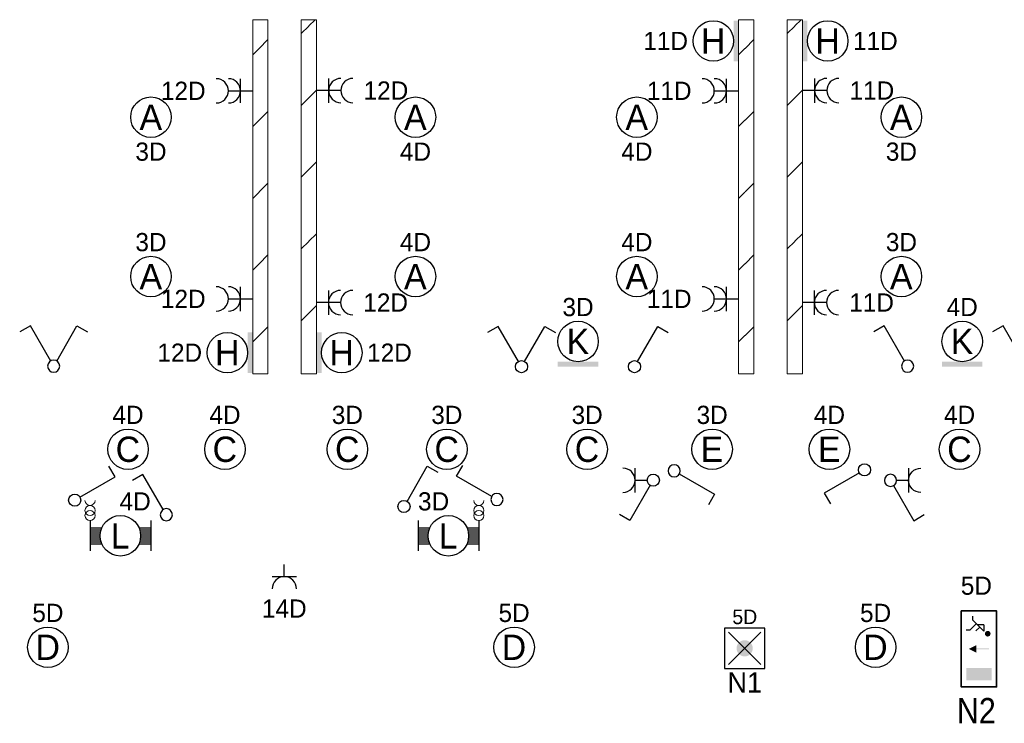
# Model space of a CAD drawing. Header units: millimetres. Extents: x 2866 to 82825, y 5804 to 55791.
# Tile 26 of 28: x 42196 to 51922, y 46493 to 53445. Entities that reach past the tile are written whole.
import ezdxf
from ezdxf.enums import TextEntityAlignment as Align

# ---------------------------------------------------------------- set-up
doc = ezdxf.new("R2010")
doc.units = ezdxf.units.MM
for name, color, linetype, lineweight in [('Level 14', 1, 'Continuous', 0), ('Level 16', 1, 'Continuous', 0), ('Level 18', 1, 'Continuous', 0), ('Level 19', 1, 'Continuous', 0), ('Level 20', 1, 'Continuous', 0)]:
    doc.layers.add(name, color=color, linetype=linetype, lineweight=lineweight)
doc.styles.add('Style-WORKING', font='WORKING.shx')

# ---------------------------------------------------------------- blocks, each defined once
blk = doc.blocks.new('EA7')
at = {"layer": 'Level 18', "color": 3, "linetype": 'Continuous', "lineweight": 25}
blk.add_circle((-2.5, 0), 2, dxfattribs=at)
blk.add_solid([(0, -2), (0, 2), (-0.5, -2), (-0.5, 2)], dxfattribs=at)
at = {"layer": 'Level 18', "color": 1, "linetype": 'Continuous', "lineweight": 18, "style": 'Style-WORKING'}
blk.add_attdef('EA7_1076', text='', height=1.8, dxfattribs=at).set_placement((-2.2, 2.5), align=Align.CENTER)
at = {"layer": 'Level 18', "color": 2, "linetype": 'Continuous', "lineweight": 18, "style": 'Style-WORKING'}
blk.add_attdef('EA7_1075', text='', height=2.5, dxfattribs=at).set_placement((-2.517, 0), align=Align.MIDDLE_CENTER)
at = {"layer": 'Level 18', "color": 1, "linetype": 'Continuous', "lineweight": 18, "style": 'Style-WORKING'}
blk.add_attdef('EA7_1077', text='', height=1.8, dxfattribs=at).set_placement((-5, 0), align=Align.MIDDLE_RIGHT)
blk.add_attdef('EA7_1078', text='', height=1.8, dxfattribs=at).set_placement((-2.2, -2.5), align=Align.TOP_CENTER)
blk = doc.blocks.new('EA8')
at = {"layer": 'Level 18', "color": 3, "linetype": 'Continuous', "lineweight": 25}
blk.add_circle((2.5, 0), 2, dxfattribs=at)
blk.add_solid([(0.5, -2), (0.5, 2), (0, -2), (0, 2)], dxfattribs=at)
at = {"layer": 'Level 18', "color": 1, "linetype": 'Continuous', "lineweight": 18, "style": 'Style-WORKING'}
blk.add_attdef('EA8_880', text='', height=1.8, dxfattribs=at).set_placement((2.8, 2.5), align=Align.CENTER)
at = {"layer": 'Level 18', "color": 2, "linetype": 'Continuous', "lineweight": 18, "style": 'Style-WORKING'}
blk.add_attdef('EA8_879', text='', height=2.5, dxfattribs=at).set_placement((2.483, 0), align=Align.MIDDLE_CENTER)
at = {"layer": 'Level 18', "color": 1, "linetype": 'Continuous', "lineweight": 18, "style": 'Style-WORKING'}
blk.add_attdef('EA8_882', text='', height=1.8, dxfattribs=at).set_placement((5, 0), align=Align.MIDDLE_LEFT)
blk.add_attdef('EA8_881', text='', height=1.8, dxfattribs=at).set_placement((2.8, -2.5), align=Align.TOP_CENTER)
blk = doc.blocks.new('EA6')
at = {"layer": 'Level 18', "color": 3, "linetype": 'Continuous', "lineweight": 25}
blk.add_circle((0, 2.5), 2, dxfattribs=at)
blk.add_solid([(-2, 0), (2, 0), (-2, 0.5), (2, 0.5)], dxfattribs=at)
at = {"layer": 'Level 18', "color": 1, "linetype": 'Continuous', "lineweight": 18, "style": 'Style-WORKING'}
blk.add_attdef('EA6_887', text='', height=1.8, dxfattribs=at).set_placement((0, 5), align=Align.CENTER)
blk.add_attdef('EA6_888', text='', height=1.8, dxfattribs=at).set_placement((-1.9, 2.5), align=Align.MIDDLE_RIGHT)
at = {"layer": 'Level 18', "color": 2, "linetype": 'Continuous', "lineweight": 18, "style": 'Style-WORKING'}
blk.add_attdef('EA6_886', text='', height=2.5, dxfattribs=at).set_placement((-0.017, 2.5), align=Align.MIDDLE_CENTER)
at = {"layer": 'Level 18', "color": 1, "linetype": 'Continuous', "lineweight": 18, "style": 'Style-WORKING'}
blk.add_attdef('EA6_889', text='', height=1.8, dxfattribs=at).set_placement((2.5, 2.5), align=Align.MIDDLE_LEFT)
blk = doc.blocks.new('EG6')
at = {"layer": 'Level 20', "linetype": 'Continuous', "lineweight": 25}
h = blk.add_hatch(color=2, dxfattribs=at)
edge = h.paths.add_edge_path()
edge.add_arc((-1.50245, 2.62016), 0.28125, 0, 360)
at = {"layer": 'Level 20', "color": 2, "linetype": 'Continuous', "lineweight": 25}
for p, q in [((-2.88, 1.12), (-1.75, 2.25)), ((-2.38, 2.25), (-1.75, 2.25)), ((-2.38, 2.25), (-2.38, 1.62)), ((-3.25, 1.12), (-2.88, 1.12)), ((-1.88, 0.9), (-2.5, 1.5)), ((-1.8, 1.45), (-2.15, 1.85)), ((-1.88, 0.5), (-1.88, 0.9))]:
    blk.add_line(p, q, dxfattribs=at)
at = {"layer": 'Level 20', "color": 4, "linetype": 'Continuous', "lineweight": 35, "flags": 128}
blk.add_lwpolyline([(-3.75, 0), (3.75, 0), (3.75, 2), (3.75, 3.5), (-3.75, 3.5), (-3.75, 0)], close=True, dxfattribs=at)
at = {"layer": 'Level 20', "color": 3, "linetype": 'Continuous', "lineweight": 25}
for points in [[(1.88, 3), (3.12, 3), (1.88, 0.5), (3.12, 0.5)], [(0.05, 2.75), (0.05, 1.5), (-0.05, 2.75), (-0.05, 1.5)]]:
    blk.add_solid(points, dxfattribs=at)
at = {"layer": 'Level 20', "color": 3, "linetype": 'Continuous', "lineweight": 25, "extrusion": (0, 0, -1)}
blk.add_solid([(0, 0.75), (-0.38, 1.5), (0.38, 1.5)], dxfattribs=at)
at = {"layer": 'Level 20', "color": 2, "linetype": 'Continuous', "lineweight": 18, "style": 'Style-WORKING', "width": 0.899993}
for tag, rotation, p in [('EG6_2339', 90, (1.25, 6.2701)), ('EG6_2336', 270, (-1.11, 5.5301)), ('EG6_2334', 90, (-4.85, 1.8701)), ('EG6_2326', 270, (-7.22, 1.50512)), ('EG6_2321', 270, (4.98, 1.1301)), ('EG6_2331', 90, (7.35, 1.8701)), ('EG6_2330', 90, (1.25, -2.0299)), ('EG6_2328', 270, (-1.5, -2.7699))]:
    blk.add_attdef(tag, text='', height=2.50002, rotation=rotation, dxfattribs=at).set_placement(p, align=Align.CENTER)
at = {"layer": 'Level 20', "color": 1, "linetype": 'Continuous', "lineweight": 0, "style": 'Style-WORKING'}
for tag, rotation, p in [('EG6_2337', 90, (0.75, 5.9501)), ('EG6_2340', 270, (-0.61, 5.3501)), ('EG6_2327', 90, (-5.35, 1.8001)), ('EG6_2322', 90, (6.85, 1.8001)), ('EG6_2332', 270, (5.48, 1.50012)), ('EG6_2333', 270, (-6.72, 1.2001)), ('EG6_2324', 90, (0.75, -2.0999)), ('EG6_2329', 270, (-1, -2.6999))]:
    blk.add_attdef(tag, text='', height=1.8, rotation=rotation, dxfattribs=at).set_placement(p, align=Align.CENTER)
at = {"layer": 'Level 20', "color": 2, "linetype": 'Continuous', "lineweight": 18, "style": 'Style-WORKING', "width": 0.900036}
blk.add_attdef('EG6_2335', text='', height=2.4999, dxfattribs=at).set_placement((0.37, 4.5001), align=Align.CENTER)
at = {"layer": 'Level 20', "color": 1, "linetype": 'Continuous', "lineweight": 0, "style": 'Style-WORKING', "width": 0.9}
for tag, p in [('EG6_2338', (0.27, 4.5001)), ('EG6_2323', (0.27, -2.7999))]:
    blk.add_attdef(tag, text='', height=1.8, dxfattribs=at).set_placement(p, align=Align.CENTER)
at = {"layer": 'Level 20', "color": 2, "linetype": 'Continuous', "lineweight": 18, "style": 'Style-WORKING', "width": 0.900036}
for tag, p in [('EG6_2318', (-4, 2.00005)), ('EG6_2317', (9.25, 2.00005))]:
    blk.add_attdef(tag, text='', height=2.4999, dxfattribs=at).set_placement(p, align=Align.MIDDLE_RIGHT)
at = {"layer": 'Level 20', "color": 1, "linetype": 'Continuous', "lineweight": 0, "style": 'Style-WORKING', "width": 0.9}
blk.add_attdef('EG6_2325', text='', height=1.8, dxfattribs=at).set_placement((-4.21, 1.1001), align=Align.RIGHT)
at = {"layer": 'Level 20', "color": 1, "linetype": 'Continuous', "lineweight": 0, "style": 'Style-WORKING'}
blk.add_attdef('EG6_2320', (4.75, 1.1001), '', height=1.8, dxfattribs=at)
at = {"layer": 'Level 20', "color": 2, "linetype": 'Continuous', "lineweight": 18, "style": 'Style-WORKING', "width": 0.900036}
blk.add_attdef('EG6_2319', text='', height=2.4999, dxfattribs=at).set_placement((0.37, -1), align=Align.TOP_CENTER)
blk = doc.blocks.new('EC6')
at = {"layer": 'Level 18', "color": 3, "linetype": 'Continuous', "lineweight": 25}
blk.add_circle((0, 0), 2, dxfattribs=at)
at = {"layer": 'Level 18', "color": 1, "linetype": 'Continuous', "lineweight": 18, "style": 'Style-WORKING'}
blk.add_attdef('EC6_900', text='', height=1.8, dxfattribs=at).set_placement((0.3, 2.5), align=Align.CENTER)
at = {"layer": 'Level 18', "color": 2, "linetype": 'Continuous', "lineweight": 18, "style": 'Style-WORKING'}
blk.add_attdef('EC6_899', text='', height=2.5, dxfattribs=at).set_placement((-0.017, 0), align=Align.MIDDLE_CENTER)
at = {"layer": 'Level 18', "color": 1, "linetype": 'Continuous', "lineweight": 18, "style": 'Style-WORKING'}
blk.add_attdef('EC6_901', text='', height=1.8, dxfattribs=at).set_placement((-1.9, 0), align=Align.MIDDLE_RIGHT)
blk.add_attdef('EC6_903', text='', height=1.8, dxfattribs=at).set_placement((2.5, 0), align=Align.MIDDLE_LEFT)
blk.add_attdef('EC6_902', text='', height=1.8, dxfattribs=at).set_placement((0.3, -2.5), align=Align.TOP_CENTER)
blk = doc.blocks.new('*U19')
at = {"layer": 'Level 18', "color": 3, "linetype": 'Continuous', "lineweight": 0, "extrusion": (0, 0, -1)}
for centre in [(-0.01, 0), (-1.01, 0)]:
    blk.add_circle(centre, 1, dxfattribs=at)
at = {"layer": 'Level 18', "color": 3, "linetype": 'Continuous', "lineweight": 0}
blk.add_arc((-1.99, 0), 1, 270.0063, 89.9937, dxfattribs=at)
blk = doc.blocks.new('EA0_1')
at = {"layer": 'Level 18', "color": 3, "linetype": 'Continuous', "lineweight": 25}
for p, q in [((-3, 1.5), (-3, -1.5)), ((3, 1.5), (3, -1.5)), ((-3, 0.8), (-1.82, 0.8)), ((-3, 0.6), (-1.9, 0.6)), ((-3, 0.4), (-1.95, 0.4)), ((-3, 0.2), (-2, 0.2)), ((-3, 0), (-2, 0)), ((1.82, 0.8), (3, 0.8)), ((1.9, 0.6), (3, 0.6)), ((1.95, 0.4), (3, 0.4)), ((2, 0.2), (3, 0.2)), ((2, 0), (3, 0)), ((-3, -0.2), (-2, -0.2)), ((-3, -0.4), (-1.95, -0.4)), ((-3, -0.6), (-1.9, -0.6)), ((-3, -0.8), (-1.82, -0.8)), ((1.82, -0.8), (3, -0.8)), ((1.9, -0.6), (3, -0.6)), ((1.95, -0.4), (3, -0.4)), ((2, -0.2), (3, -0.2))]:
    blk.add_line(p, q, dxfattribs=at)
blk.add_circle((0, -0.005), 2, dxfattribs=at)
at = {"layer": 'Level 18', "color": 1, "linetype": 'Continuous', "lineweight": 0, "style": 'Style-WORKING'}
blk.add_attdef('EA0_1_6177', text='', height=1.8, dxfattribs=at).set_placement((3.6, 2.5), align=Align.RIGHT)
blk.add_attdef('EA0_1_6178', (-3, 2.5), '', height=1.8, dxfattribs=at)
at = {"layer": 'Level 18', "color": 2, "linetype": 'Continuous', "lineweight": 18, "style": 'Style-WORKING'}
blk.add_attdef('EA0_1_6176', text='', height=2.4999, dxfattribs=at).set_placement((-0.02149, -0.01005), align=Align.MIDDLE_CENTER)
at = {"layer": 'Level 18', "color": 1, "linetype": 'Continuous', "lineweight": 0, "style": 'Style-WORKING'}
blk.add_attdef('EA0_1_6180', text='', height=1.8, dxfattribs=at).set_placement((3.6, -2.5), align=Align.TOP_RIGHT)
blk.add_attdef('EA0_1_6179', text='', height=1.8, dxfattribs=at).set_placement((-3, -2.5), align=Align.TOP_LEFT)
blk = doc.blocks.new('EL5')
at = {"layer": 'Level 16', "color": 3, "linetype": 'Continuous', "lineweight": 25}
for p, q in [((1.2, 1.2), (1.2, -1.2)), ((1.2, 0), (0, 0))]:
    blk.add_line(p, q, dxfattribs=at)
blk.add_arc((2.4, 0), 1.2, 90, 270, dxfattribs=at)
at = {"layer": 'Level 16', "color": 2, "linetype": 'Continuous', "lineweight": 18, "style": 'Style-WORKING'}
blk.add_attdef('EL5_8623', text='', height=1.8, rotation=270, dxfattribs=at).set_placement((3.45, -0.3), align=Align.CENTER)
blk.add_attdef('EL5_8624', text='', height=1.8, rotation=90, dxfattribs=at).set_placement((3.45, 0.3), align=Align.TOP_CENTER)
blk.add_attdef('EL5_8626', text='', height=1.8, rotation=180, dxfattribs=at).set_placement((2.85, 0), align=Align.MIDDLE_RIGHT)
blk.add_attdef('EL5_8625', text='', height=1.8, dxfattribs=at).set_placement((3.45, 0), align=Align.MIDDLE_LEFT)
blk = doc.blocks.new('EL6_2')
at = {"layer": 'Level 16', "color": 3, "linetype": 'Continuous', "lineweight": 25}
for p, q in [((1.2, 1.2), (1.2, -1.2)), ((2.4, 0), (0, 0))]:
    blk.add_line(p, q, dxfattribs=at)
for centre in [(2.405, 0), (3.605, 0)]:
    blk.add_arc(centre, 1.2, 90, 270, dxfattribs=at)
at = {"layer": 'Level 16', "color": 2, "linetype": 'Continuous', "lineweight": 18, "style": 'Style-WORKING'}
blk.add_attdef('EL6_2_6265', text='', height=1.8, rotation=270, dxfattribs=at).set_placement((4.66, -0.3), align=Align.CENTER)
blk.add_attdef('EL6_2_6266', text='', height=1.8, rotation=90, dxfattribs=at).set_placement((4.66, 0), align=Align.TOP_CENTER)
blk.add_attdef('EL6_2_6268', text='', height=1.8, rotation=180, dxfattribs=at).set_placement((4.06, 0), align=Align.MIDDLE_RIGHT)
blk.add_attdef('EL6_2_6267', text='', height=1.8, dxfattribs=at).set_placement((4.66, 0), align=Align.MIDDLE_LEFT)
blk = doc.blocks.new('EH0_2')
at = {"layer": 'Level 19', "color": 3, "linetype": 'Continuous', "lineweight": 25}
for p, q in [((0.3, 0.5), (2.3, 3.98)), ((2.3, 3.98), (3.36, 3.38))]:
    blk.add_line(p, q, dxfattribs=at)
at = {"layer": 'Level 19', "color": 3, "linetype": 'Continuous', "lineweight": 25, "extrusion": (0, 0, -1)}
blk.add_circle((-0.005, 0), 0.6, dxfattribs=at)
at = {"layer": 'Level 19', "color": 1, "linetype": 'Continuous', "lineweight": 0, "style": 'Style-WORKING'}
blk.add_attdef('EH0_2_6401', text='', height=1.8, rotation=90, dxfattribs=at).set_placement((2.42, 5), align=Align.MIDDLE_LEFT)
blk.add_attdef('EH0_2_6400', text='', height=1.8, rotation=270, dxfattribs=at).set_placement((2.42, 4.4), align=Align.MIDDLE_RIGHT)
blk.add_attdef('EH0_2_6402', text='', height=1.8, rotation=180, dxfattribs=at).set_placement((2.12, 4.5), align=Align.TOP_CENTER)
blk.add_attdef('EH0_2_6399', text='', height=1.8, dxfattribs=at).set_placement((2.72, 4.5), align=Align.CENTER)
blk = doc.blocks.new('EH0')
at = {"layer": 'Level 19', "color": 3, "linetype": 'Continuous', "lineweight": 25}
for p, q in [((0.3, 0.5), (2.3, 3.98)), ((2.3, 3.98), (3.34, 3.38))]:
    blk.add_line(p, q, dxfattribs=at)
blk.add_circle((-0.005, 0), 0.6, dxfattribs=at)
at = {"layer": 'Level 19', "color": 1, "linetype": 'Continuous', "lineweight": 0, "style": 'Style-WORKING'}
blk.add_attdef('EH0_6284', text='', height=1.8, rotation=270, dxfattribs=at).set_placement((2.42, 4.4), align=Align.MIDDLE_RIGHT)
blk.add_attdef('EH0_6285', text='', height=1.8, rotation=90, dxfattribs=at).set_placement((2.42, 5), align=Align.MIDDLE_LEFT)
blk.add_attdef('EH0_6286', text='', height=1.8, rotation=180, dxfattribs=at).set_placement((2.12, 4.5), align=Align.TOP_CENTER)
blk.add_attdef('EH0_6283', text='', height=1.8, dxfattribs=at).set_placement((2.72, 4.5), align=Align.CENTER)
blk = doc.blocks.new('EH6')
at = {"layer": 'Level 19', "color": 3, "linetype": 'Continuous', "lineweight": 25}
for p, q in [((-2.3, 3.98), (-3.34, 3.38)), ((-0.3, 0.5), (-2.3, 3.98)), ((0.3, 0.5), (2.3, 3.98)), ((2.3, 3.98), (3.36, 3.38))]:
    blk.add_line(p, q, dxfattribs=at)
blk.add_circle((0.005, 0), 0.6, dxfattribs=at)
at = {"layer": 'Level 19', "color": 1, "linetype": 'Continuous', "lineweight": 0, "style": 'Style-WORKING'}
for tag, p in [('EH6_6298', (-2.42, 4.4)), ('EH6_6294', (2.42, 4.4))]:
    blk.add_attdef(tag, text='', height=1.8, rotation=270, dxfattribs=at).set_placement(p, align=Align.MIDDLE_RIGHT)
for tag, p in [('EH6_6299', (-2.42, 5)), ('EH6_6295', (2.42, 5))]:
    blk.add_attdef(tag, text='', height=1.8, rotation=90, dxfattribs=at).set_placement(p, align=Align.MIDDLE_LEFT)
for tag, p in [('EH6_6300', (-2.72, 4.5)), ('EH6_6296', (2.12, 4.5))]:
    blk.add_attdef(tag, text='', height=1.8, rotation=180, dxfattribs=at).set_placement(p, align=Align.TOP_CENTER)
for tag, p in [('EH6_6297', (-2.12, 4.5)), ('EH6_6293', (2.72, 4.5))]:
    blk.add_attdef(tag, text='', height=1.8, dxfattribs=at).set_placement(p, align=Align.CENTER)
blk = doc.blocks.new('EK1')
at = {"layer": 'Level 19', "color": 3, "linetype": 'Continuous', "lineweight": 25}
for p, q in [((0.3, 0.5), (2.3, 3.98)), ((2.3, 3.98), (3.34, 3.38)), ((1.8, 1.2), (1.8, -1.2)), ((1.8, 0), (0.6, 0))]:
    blk.add_line(p, q, dxfattribs=at)
blk.add_circle((-0.005, 0), 0.6, dxfattribs=at)
blk.add_arc((2.995, 0), 1.2, 90, 270, dxfattribs=at)
at = {"layer": 'Level 19', "color": 1, "linetype": 'Continuous', "lineweight": 0, "style": 'Style-WORKING'}
blk.add_attdef('EK1_6325', text='', height=1.8, rotation=90, dxfattribs=at).set_placement((2.42, 5), align=Align.MIDDLE_LEFT)
blk.add_attdef('EK1_6324', text='', height=1.8, rotation=270, dxfattribs=at).set_placement((2.42, 4.4), align=Align.MIDDLE_RIGHT)
blk.add_attdef('EK1_6326', text='', height=1.8, rotation=180, dxfattribs=at).set_placement((2.12, 4.5), align=Align.TOP_CENTER)
blk.add_attdef('EK1_6323', text='', height=1.8, dxfattribs=at).set_placement((2.72, 4.5), align=Align.CENTER)
at = {"layer": 'Level 19', "color": 2, "linetype": 'Continuous', "lineweight": 0, "style": 'Style-WORKING'}
blk.add_attdef('EK1_6329', text='', height=1.8, rotation=270, dxfattribs=at).set_placement((4.04, -0.3), align=Align.CENTER)
blk.add_attdef('EK1_6330', text='', height=1.8, rotation=90, dxfattribs=at).set_placement((4.04, 0.3), align=Align.TOP_CENTER)
blk.add_attdef('EK1_6332', text='', height=1.8, rotation=180, dxfattribs=at).set_placement((3.44, 0), align=Align.MIDDLE_RIGHT)
blk.add_attdef('EK1_6331', text='', height=1.8, dxfattribs=at).set_placement((4.04, 0), align=Align.MIDDLE_LEFT)
blk = doc.blocks.new('ED9_1')
at = {"layer": 'Level 20', "linetype": 'Continuous', "lineweight": 35}
h = blk.add_hatch(color=4, dxfattribs=at)
edge = h.paths.add_edge_path()
edge.add_arc((-0.002, 0), 0.8, 0, 360)
at = {"layer": 'Level 20', "color": 3, "linetype": 'Continuous', "lineweight": 25}
for p, q in [((2, 2), (-2, 2)), ((-2, 2), (-2, -2)), ((2, -2), (2, 2)), ((-2, -2), (2, -2))]:
    blk.add_line(p, q, dxfattribs=at)
at = {"layer": 'Level 20', "color": 4, "linetype": 'Continuous', "lineweight": 35}
for p, q in [((-1.6, 1.6), (1.6, -1.6)), ((-1.6, -1.6), (1.6, 1.6))]:
    blk.add_line(p, q, dxfattribs=at)
at = {"layer": 'Level 20', "color": 2, "linetype": 'Continuous', "lineweight": 25, "style": 'Style-WORKING'}
blk.add_attdef('ED9_1_13027', text='', height=2, dxfattribs=at).set_placement((0.34, 2.71), align=Align.CENTER)
at = {"layer": 'Level 20', "color": 1, "linetype": 'Continuous', "lineweight": 18, "style": 'Style-WORKING'}
blk.add_attdef('ED9_1_13024', text='', height=1.44, dxfattribs=at).set_placement((0.01, 2.39), align=Align.CENTER)
at = {"layer": 'Level 20', "color": 2, "linetype": 'Continuous', "lineweight": 25, "style": 'Style-WORKING'}
blk.add_attdef('ED9_1_13025', text='', height=2, dxfattribs=at).set_placement((-2.05, -0.94), align=Align.RIGHT)
blk.add_attdef('ED9_1_13026', (2.89, -0.94), '', height=2, dxfattribs=at)
at = {"layer": 'Level 20', "color": 1, "linetype": 'Continuous', "lineweight": 18, "style": 'Style-WORKING'}
blk.add_attdef('ED9_1_13020', text='', height=1.44, dxfattribs=at).set_placement((-2.24, -0.94), align=Align.RIGHT)
blk.add_attdef('ED9_1_13021', (2.89, -0.94), '', height=1.44, dxfattribs=at)
at = {"layer": 'Level 20', "color": 2, "linetype": 'Continuous', "lineweight": 25, "style": 'Style-WORKING'}
blk.add_attdef('ED9_1_13028', text='', height=2, dxfattribs=at).set_placement((0.007, -2.37), align=Align.TOP_CENTER)
at = {"layer": 'Level 20', "color": 1, "linetype": 'Continuous', "lineweight": 18, "style": 'Style-WORKING'}
blk.add_attdef('ED9_1_13022', text='', height=1.44, dxfattribs=at).set_placement((0.24, -2.54), align=Align.TOP_CENTER)

msp = doc.modelspace()

# ---------------------------------------------------------------- hatches: boundary and pattern name
at = {"layer": 'Level 14', "linetype": 'Continuous', "lineweight": 18}
h = msp.add_hatch(dxfattribs=at)
h.set_pattern_fill('EZ7', color=2, style=0, pattern_type=2)
h.set_pattern_definition([(45, (44560.56, 51742.47), (-709, 6e-14), [1001.26, -1.41])])
h.paths.add_polyline_path([(44647.7, 49944.7), (44647.7, 53444.7), (44497.7, 53444.7), (44497.7, 49944.7)])
h = msp.add_hatch(dxfattribs=at)
h.set_pattern_fill('EZ7', color=2, style=0, pattern_type=2)
h.set_pattern_definition([(45, (45052.9, 52673.1), (-709, 6e-14), [1001.26, -1.41])])
h.paths.add_polyline_path([(44977.7, 53444.7), (44977.7, 49944.7), (45127.7, 49944.7), (45127.7, 53444.7)])
h = msp.add_hatch(dxfattribs=at)
h.set_pattern_fill('EZ7', color=2, style=0, pattern_type=2)
h.set_pattern_definition([(45, (49360.56, 51742.47), (-709, 6e-14), [1001.26, -1.41])])
h.paths.add_polyline_path([(49447.7, 49944.7), (49447.7, 53444.7), (49297.7, 53444.7), (49297.7, 49944.7)])
h = msp.add_hatch(dxfattribs=at)
h.set_pattern_fill('EZ7', color=2, style=0, pattern_type=2)
h.set_pattern_definition([(45, (49852.9, 52673.1), (-709, 6e-14), [1001.26, -1.41])])
h.paths.add_polyline_path([(49777.7, 53444.7), (49777.7, 49944.7), (49927.7, 49944.7), (49927.7, 53444.7)])

# ---------------------------------------------------------------- linework, layer by layer
at = {"layer": 'Level 14', "color": 3, "linetype": 'CONTINUOUS', "lineweight": 0}
for p, q in [((44497.7, 49944.7), (44497.7, 53444.7)), ((44497.7, 53444.7), (44572.7, 53444.7)), ((44647.7, 53444.7), (44572.7, 53444.7)), ((44647.7, 49944.7), (44647.7, 53444.7)), ((44977.7, 53444.7), (45052.7, 53444.7)), ((44977.7, 53444.7), (44977.7, 49944.7)), ((45127.7, 53444.7), (45052.7, 53444.7)), ((45127.7, 53444.7), (45127.7, 49944.7)), ((49297.7, 49944.7), (49297.7, 53444.7)), ((49297.7, 53444.7), (49372.7, 53444.7)), ((49447.7, 53444.7), (49372.7, 53444.7)), ((49447.7, 49944.7), (49447.7, 53444.7)), ((49777.7, 53444.7), (49852.7, 53444.7)), ((49777.7, 53444.7), (49777.7, 49944.7)), ((49927.7, 53444.7), (49852.7, 53444.7)), ((49927.7, 53444.7), (49927.7, 49944.7)), ((44497.7, 49944.7), (44572.7, 49944.7)), ((44647.7, 49944.7), (44572.7, 49944.7)), ((44977.7, 49944.7), (45052.7, 49944.7)), ((45127.7, 49944.7), (45052.7, 49944.7)), ((49297.7, 49944.7), (49372.7, 49944.7)), ((49447.7, 49944.7), (49372.7, 49944.7)), ((49777.7, 49944.7), (49852.7, 49944.7)), ((49927.7, 49944.7), (49852.7, 49944.7))]:
    msp.add_line(p, q, dxfattribs=at)

# ---------------------------------------------------------------- block references
at = {"layer": 'Level 16', "color": 3, "linetype": 'Continuous', "lineweight": 25}
ref = msp.add_blockref('EL6_2', (44497.7, 52741.9), dxfattribs=dict(at, xscale=100, yscale=100, zscale=100, rotation=180))
ref.add_attrib('EL6_2_6268', '12D', dxfattribs={"color": 2, "linetype": 'Continuous', "lineweight": 18, "height": 180, "style": 'Style-WORKING'}).set_placement((44032.7, 52741.9), align=Align.MIDDLE_RIGHT)
ref = msp.add_blockref('EL6_2', (45127.7, 52744.7), dxfattribs=dict(at, xscale=100, yscale=100, zscale=100))
ref.add_attrib('EL6_2_6267', '12D', dxfattribs={"color": 2, "linetype": 'Continuous', "lineweight": 18, "height": 180, "style": 'Style-WORKING'}).set_placement((45592.7, 52744.7), align=Align.MIDDLE_LEFT)
ref = msp.add_blockref('EL6_2', (49297.7, 52741.9), dxfattribs=dict(at, xscale=100, yscale=100, zscale=100, rotation=180))
ref.add_attrib('EL6_2_6268', '11D', dxfattribs={"color": 2, "linetype": 'Continuous', "lineweight": 18, "height": 180, "style": 'Style-WORKING'}).set_placement((48832.7, 52741.9), align=Align.MIDDLE_RIGHT)
ref = msp.add_blockref('EL6_2', (49927.7, 52744.7), dxfattribs=dict(at, xscale=100, yscale=100, zscale=100))
ref.add_attrib('EL6_2_6267', '11D', dxfattribs={"color": 2, "linetype": 'Continuous', "lineweight": 18, "height": 180, "style": 'Style-WORKING'}).set_placement((50392.7, 52744.7), align=Align.MIDDLE_LEFT)
ref = msp.add_blockref('EL6_2', (44497.7, 50686.2), dxfattribs=dict(at, xscale=100, yscale=100, zscale=100, rotation=180))
ref.add_attrib('EL6_2_6268', '12D', dxfattribs={"color": 2, "linetype": 'Continuous', "lineweight": 18, "height": 180, "style": 'Style-WORKING'}).set_placement((44032.7, 50686.2), align=Align.MIDDLE_RIGHT)
ref = msp.add_blockref('EL6_2', (45125, 50650.2), dxfattribs=dict(at, xscale=100, yscale=100, zscale=100))
ref.add_attrib('EL6_2_6267', '12D', dxfattribs={"color": 2, "linetype": 'Continuous', "lineweight": 18, "height": 180, "style": 'Style-WORKING'}).set_placement((45590, 50650.2), align=Align.MIDDLE_LEFT)
ref = msp.add_blockref('EL6_2', (49297.7, 50686.2), dxfattribs=dict(at, xscale=100, yscale=100, zscale=100, rotation=180))
ref.add_attrib('EL6_2_6268', '11D', dxfattribs={"color": 2, "linetype": 'Continuous', "lineweight": 18, "height": 180, "style": 'Style-WORKING'}).set_placement((48832.7, 50686.2), align=Align.MIDDLE_RIGHT)
ref = msp.add_blockref('EL6_2', (49925, 50650.2), dxfattribs=dict(at, xscale=100, yscale=100, zscale=100))
ref.add_attrib('EL6_2_6267', '11D', dxfattribs={"color": 2, "linetype": 'Continuous', "lineweight": 18, "height": 180, "style": 'Style-WORKING'}).set_placement((50390, 50650.2), align=Align.MIDDLE_LEFT)
ref = msp.add_blockref('EL5', (44809.7, 48061.3), dxfattribs=dict(at, xscale=100, yscale=100, zscale=100, rotation=270))
ref.add_attrib('EL5_8624', '14D', dxfattribs={"color": 2, "linetype": 'Continuous', "lineweight": 18, "height": 180, "style": 'Style-WORKING'}).set_placement((44809.7, 47716.3), align=Align.TOP_CENTER)
at = {"layer": 'Level 18', "color": 3, "linetype": 'Continuous', "lineweight": 25, "xscale": 100, "yscale": 100, "zscale": 100}
for name, p, values in [('EA7', (49297.7, 53234.7), {'EA7_1075': 'H', 'EA7_1077': '11D'}), ('EA8', (49927.7, 53234.7), {'EA8_879': 'H', 'EA8_882': '11D'}), ('EA6', (47711.2, 50015.6), {'EA6_886': 'K', 'EA6_887': '3D'}), ('EA6', (51506.3, 50015.6), {'EA6_886': 'K', 'EA6_887': '4D'}), ('EA7', (44497.7, 50154.7), {'EA7_1075': 'H', 'EA7_1077': '12D'}), ('EA8', (45127.7, 50154.7), {'EA8_879': 'H', 'EA8_882': '12D'}), ('EA0_1', (46430.6, 48345.7), {'EA0_1_6176': 'L', 'EA0_1_6178': '3D'})]:
    msp.add_blockref(name, p, dxfattribs=at).add_auto_attribs(values)
at = {"layer": 'Level 18', "color": 3, "linetype": 'Continuous', "lineweight": 25}
ref = msp.add_blockref('EC6', (43492.8, 52481.2), dxfattribs=dict(at, xscale=100, yscale=100, zscale=100))
ref.add_attrib('EC6_899', 'A', dxfattribs={"color": 2, "linetype": 'Continuous', "lineweight": 18, "height": 250, "style": 'Style-WORKING'}).set_placement((43491.1, 52481.2), align=Align.MIDDLE_CENTER)
ref.add_attrib('EC6_902', '3D', dxfattribs={"color": 1, "linetype": 'Continuous', "lineweight": 18, "height": 180, "style": 'Style-WORKING'}).set_placement((43492.7, 52231.2), align=Align.TOP_CENTER)
ref = msp.add_blockref('EC6', (46105.6, 52481.2), dxfattribs=dict(at, xscale=100, yscale=100, zscale=100))
ref.add_attrib('EC6_899', 'A', dxfattribs={"color": 2, "linetype": 'Continuous', "lineweight": 18, "height": 250, "style": 'Style-WORKING'}).set_placement((46104, 52481.2), align=Align.MIDDLE_CENTER)
ref.add_attrib('EC6_902', '4D', dxfattribs={"color": 1, "linetype": 'Continuous', "lineweight": 18, "height": 180, "style": 'Style-WORKING'}).set_placement((46105.6, 52231.2), align=Align.TOP_CENTER)
ref = msp.add_blockref('EC6', (48292.8, 52481.2), dxfattribs=dict(at, xscale=100, yscale=100, zscale=100))
ref.add_attrib('EC6_899', 'A', dxfattribs={"color": 2, "linetype": 'Continuous', "lineweight": 18, "height": 250, "style": 'Style-WORKING'}).set_placement((48291.1, 52481.2), align=Align.MIDDLE_CENTER)
ref.add_attrib('EC6_902', '4D', dxfattribs={"color": 1, "linetype": 'Continuous', "lineweight": 18, "height": 180, "style": 'Style-WORKING'}).set_placement((48292.7, 52231.2), align=Align.TOP_CENTER)
ref = msp.add_blockref('EC6', (50905.6, 52481.2), dxfattribs=dict(at, xscale=100, yscale=100, zscale=100))
ref.add_attrib('EC6_899', 'A', dxfattribs={"color": 2, "linetype": 'Continuous', "lineweight": 18, "height": 250, "style": 'Style-WORKING'}).set_placement((50904, 52481.2), align=Align.MIDDLE_CENTER)
ref.add_attrib('EC6_902', '3D', dxfattribs={"color": 1, "linetype": 'Continuous', "lineweight": 18, "height": 180, "style": 'Style-WORKING'}).set_placement((50905.6, 52231.2), align=Align.TOP_CENTER)
ref = msp.add_blockref('EC6', (43492.8, 50907.1), dxfattribs=dict(at, xscale=100, yscale=100, zscale=100))
ref.add_attrib('EC6_899', 'A', dxfattribs={"color": 2, "linetype": 'Continuous', "lineweight": 18, "height": 250, "style": 'Style-WORKING'}).set_placement((43491.1, 50907.1), align=Align.MIDDLE_CENTER)
ref.add_attrib('EC6_900', '3D', dxfattribs={"color": 1, "linetype": 'Continuous', "lineweight": 18, "height": 180, "style": 'Style-WORKING'}).set_placement((43492.7, 51157.1), align=Align.CENTER)
ref = msp.add_blockref('EC6', (46105.6, 50907.1), dxfattribs=dict(at, xscale=100, yscale=100, zscale=100))
ref.add_attrib('EC6_899', 'A', dxfattribs={"color": 2, "linetype": 'Continuous', "lineweight": 18, "height": 250, "style": 'Style-WORKING'}).set_placement((46104, 50907.1), align=Align.MIDDLE_CENTER)
ref.add_attrib('EC6_900', '4D', dxfattribs={"color": 1, "linetype": 'Continuous', "lineweight": 18, "height": 180, "style": 'Style-WORKING'}).set_placement((46105.6, 51157.1), align=Align.CENTER)
ref = msp.add_blockref('EC6', (48292.8, 50907.1), dxfattribs=dict(at, xscale=100, yscale=100, zscale=100))
ref.add_attrib('EC6_899', 'A', dxfattribs={"color": 2, "linetype": 'Continuous', "lineweight": 18, "height": 250, "style": 'Style-WORKING'}).set_placement((48291.1, 50907.1), align=Align.MIDDLE_CENTER)
ref.add_attrib('EC6_900', '4D', dxfattribs={"color": 1, "linetype": 'Continuous', "lineweight": 18, "height": 180, "style": 'Style-WORKING'}).set_placement((48292.7, 51157.1), align=Align.CENTER)
ref = msp.add_blockref('EC6', (50905.6, 50907.1), dxfattribs=dict(at, xscale=100, yscale=100, zscale=100))
ref.add_attrib('EC6_899', 'A', dxfattribs={"color": 2, "linetype": 'Continuous', "lineweight": 18, "height": 250, "style": 'Style-WORKING'}).set_placement((50904, 50907.1), align=Align.MIDDLE_CENTER)
ref.add_attrib('EC6_900', '3D', dxfattribs={"color": 1, "linetype": 'Continuous', "lineweight": 18, "height": 180, "style": 'Style-WORKING'}).set_placement((50905.6, 51157.1), align=Align.CENTER)
ref = msp.add_blockref('EC6', (43266, 49200.3), dxfattribs=dict(at, xscale=100, yscale=100, zscale=100))
ref.add_attrib('EC6_899', 'C', dxfattribs={"color": 2, "linetype": 'Continuous', "lineweight": 18, "height": 250, "style": 'Style-WORKING'}).set_placement((43264.3, 49200.3), align=Align.MIDDLE_CENTER)
ref.add_attrib('EC6_900', '4D', dxfattribs={"color": 1, "linetype": 'Continuous', "lineweight": 18, "height": 180, "style": 'Style-WORKING'}).set_placement((43266, 49450.3), align=Align.CENTER)
ref = msp.add_blockref('EC6', (44223.5, 49200.3), dxfattribs=dict(at, xscale=100, yscale=100, zscale=100))
ref.add_attrib('EC6_899', 'C', dxfattribs={"color": 2, "linetype": 'Continuous', "lineweight": 18, "height": 250, "style": 'Style-WORKING'}).set_placement((44221.8, 49200.3), align=Align.MIDDLE_CENTER)
ref.add_attrib('EC6_900', '4D', dxfattribs={"color": 1, "linetype": 'Continuous', "lineweight": 18, "height": 180, "style": 'Style-WORKING'}).set_placement((44223.5, 49450.3), align=Align.CENTER)
ref = msp.add_blockref('EC6', (45432.7, 49200.3), dxfattribs=dict(at, xscale=100, yscale=100, zscale=100))
ref.add_attrib('EC6_899', 'C', dxfattribs={"color": 2, "linetype": 'Continuous', "lineweight": 18, "height": 250, "style": 'Style-WORKING'}).set_placement((45431.1, 49200.3), align=Align.MIDDLE_CENTER)
ref.add_attrib('EC6_900', '3D', dxfattribs={"color": 1, "linetype": 'Continuous', "lineweight": 18, "height": 180, "style": 'Style-WORKING'}).set_placement((45432.7, 49450.3), align=Align.CENTER)
ref = msp.add_blockref('EC6', (46415.4, 49200.3), dxfattribs=dict(at, xscale=100, yscale=100, zscale=100))
ref.add_attrib('EC6_899', 'C', dxfattribs={"color": 2, "linetype": 'Continuous', "lineweight": 18, "height": 250, "style": 'Style-WORKING'}).set_placement((46413.8, 49200.3), align=Align.MIDDLE_CENTER)
ref.add_attrib('EC6_900', '3D', dxfattribs={"color": 1, "linetype": 'Continuous', "lineweight": 18, "height": 180, "style": 'Style-WORKING'}).set_placement((46415.4, 49450.3), align=Align.CENTER)
ref = msp.add_blockref('EC6', (47801.3, 49200.3), dxfattribs=dict(at, xscale=100, yscale=100, zscale=100))
ref.add_attrib('EC6_899', 'C', dxfattribs={"color": 2, "linetype": 'Continuous', "lineweight": 18, "height": 250, "style": 'Style-WORKING'}).set_placement((47799.6, 49200.3), align=Align.MIDDLE_CENTER)
ref.add_attrib('EC6_900', '3D', dxfattribs={"color": 1, "linetype": 'Continuous', "lineweight": 18, "height": 180, "style": 'Style-WORKING'}).set_placement((47801.3, 49450.3), align=Align.CENTER)
ref = msp.add_blockref('EC6', (49036, 49200.3), dxfattribs=dict(at, xscale=100, yscale=100, zscale=100))
ref.add_attrib('EC6_899', 'E', dxfattribs={"color": 2, "linetype": 'Continuous', "lineweight": 18, "height": 250, "style": 'Style-WORKING'}).set_placement((49034.3, 49200.3), align=Align.MIDDLE_CENTER)
ref.add_attrib('EC6_900', '3D', dxfattribs={"color": 1, "linetype": 'Continuous', "lineweight": 18, "height": 180, "style": 'Style-WORKING'}).set_placement((49036, 49450.3), align=Align.CENTER)
ref = msp.add_blockref('EC6', (50195.1, 49200.3), dxfattribs=dict(at, xscale=100, yscale=100, zscale=100))
ref.add_attrib('EC6_899', 'E', dxfattribs={"color": 2, "linetype": 'Continuous', "lineweight": 18, "height": 250, "style": 'Style-WORKING'}).set_placement((50193.4, 49200.3), align=Align.MIDDLE_CENTER)
ref.add_attrib('EC6_900', '4D', dxfattribs={"color": 1, "linetype": 'Continuous', "lineweight": 18, "height": 180, "style": 'Style-WORKING'}).set_placement((50195, 49450.3), align=Align.CENTER)
ref = msp.add_blockref('EC6', (51480.1, 49200.3), dxfattribs=dict(at, xscale=100, yscale=100, zscale=100))
ref.add_attrib('EC6_899', 'C', dxfattribs={"color": 2, "linetype": 'Continuous', "lineweight": 18, "height": 250, "style": 'Style-WORKING'}).set_placement((51478.5, 49200.3), align=Align.MIDDLE_CENTER)
ref.add_attrib('EC6_900', '4D', dxfattribs={"color": 1, "linetype": 'Continuous', "lineweight": 18, "height": 180, "style": 'Style-WORKING'}).set_placement((51480.1, 49450.3), align=Align.CENTER)
ref = msp.add_blockref('EA0_1', (43190.5, 48345.7), dxfattribs=dict(at, xscale=100, yscale=100, zscale=100))
ref.add_attrib('EA0_1_6176', 'L', dxfattribs={"color": 2, "linetype": 'Continuous', "lineweight": 18, "height": 250, "style": 'Style-WORKING'}).set_placement((43188.4, 48344.7), align=Align.MIDDLE_CENTER)
ref.add_attrib('EA0_1_6177', '4D', dxfattribs={"color": 1, "linetype": 'Continuous', "lineweight": 0, "height": 180, "style": 'Style-WORKING'}).set_placement((43490.5, 48595.7), align=Align.RIGHT)
at = {"layer": 'Level 18', "color": 3, "linetype": 'Continuous', "lineweight": 0, "extrusion": (0, 0, -1), "xscale": 50, "yscale": 50, "zscale": 50, "rotation": 270}
msp.add_blockref('*U19', (-42890.5, 48595.7), dxfattribs=at)
at = {"layer": 'Level 18', "color": 3, "linetype": 'Continuous', "lineweight": 0, "xscale": 50, "yscale": 50, "zscale": 50, "rotation": 270}
msp.add_blockref('*U19', (46730.6, 48595.7), dxfattribs=at)
at = {"layer": 'Level 18', "color": 3, "linetype": 'Continuous', "lineweight": 25}
ref = msp.add_blockref('EC6', (42474.6, 47243.8), dxfattribs=dict(at, xscale=100, yscale=100, zscale=100))
ref.add_attrib('EC6_899', 'D', dxfattribs={"color": 2, "linetype": 'Continuous', "lineweight": 18, "height": 250, "style": 'Style-WORKING'}).set_placement((42473, 47243.8), align=Align.MIDDLE_CENTER)
ref.add_attrib('EC6_900', '5D', dxfattribs={"color": 1, "linetype": 'Continuous', "lineweight": 18, "height": 180, "style": 'Style-WORKING'}).set_placement((42474.6, 47493.8), align=Align.CENTER)
ref = msp.add_blockref('EC6', (47080, 47243.8), dxfattribs=dict(at, xscale=100, yscale=100, zscale=100))
ref.add_attrib('EC6_899', 'D', dxfattribs={"color": 2, "linetype": 'Continuous', "lineweight": 18, "height": 250, "style": 'Style-WORKING'}).set_placement((47078.3, 47243.8), align=Align.MIDDLE_CENTER)
ref.add_attrib('EC6_900', '5D', dxfattribs={"color": 1, "linetype": 'Continuous', "lineweight": 18, "height": 180, "style": 'Style-WORKING'}).set_placement((47080, 47493.8), align=Align.CENTER)
ref = msp.add_blockref('EC6', (50650.4, 47243.8), dxfattribs=dict(at, xscale=100, yscale=100, zscale=100))
ref.add_attrib('EC6_899', 'D', dxfattribs={"color": 2, "linetype": 'Continuous', "lineweight": 18, "height": 250, "style": 'Style-WORKING'}).set_placement((50648.7, 47243.8), align=Align.MIDDLE_CENTER)
ref.add_attrib('EC6_900', '5D', dxfattribs={"color": 1, "linetype": 'Continuous', "lineweight": 18, "height": 180, "style": 'Style-WORKING'}).set_placement((50650.4, 47493.8), align=Align.CENTER)
at = {"layer": 'Level 19', "color": 3, "linetype": 'Continuous', "lineweight": 25, "extrusion": (0, 0, -1), "xscale": 100, "yscale": 100, "zscale": 100}
for name, p in [('EH6', (-42531.9, 50021.2)), ('EH0', (-50966.4, 50021.2)), ('EH6', (-52142.3, 50021.2)), ('EH0', (-43643.9, 48553.7))]:
    msp.add_blockref(name, p, dxfattribs=at)
at = {"layer": 'Level 19', "color": 3, "linetype": 'Continuous', "lineweight": 25, "xscale": 100, "yscale": 100, "zscale": 100}
for name, p in [('EH6', (47152.1, 50016.7)), ('EH0', (48268.8, 50016.7)), ('EH0', (45992.1, 48634.5))]:
    msp.add_blockref(name, p, dxfattribs=at)
at = {"layer": 'Level 19', "color": 3, "linetype": 'Continuous', "lineweight": 25, "extrusion": (0, 0, -1), "xscale": 100, "yscale": 100, "zscale": 100}
for name, p, rotation in [('EH0_2', (-42739.6, 48696.6), 90), ('EH0_2', (-50541.5, 48997.4), 270), ('EK1', (-50797.5, 48892.9), 180)]:
    msp.add_blockref(name, p, dxfattribs=dict(at, rotation=rotation))
at = {"layer": 'Level 19', "color": 3, "linetype": 'Continuous', "lineweight": 25, "xscale": 100, "yscale": 100, "zscale": 100}
for name, p, rotation in [('EH0_2', (46910.2, 48703.6), 90), ('EH0_2', (48661, 48987.5), 270), ('EK1', (48454, 48894.4), 180)]:
    msp.add_blockref(name, p, dxfattribs=dict(at, rotation=rotation))
at = {"layer": 'Level 20', "color": 2, "linetype": 'Continuous', "lineweight": 25}
ref = msp.add_blockref('EG6', (51496.2, 47227.8), dxfattribs=dict(at, xscale=100, yscale=100, zscale=100, rotation=270))
ref.add_attrib('EG6_2327', '5D', dxfattribs={"color": 1, "linetype": 'Continuous', "lineweight": 0, "height": 180, "style": 'Style-WORKING'}).set_placement((51646.2, 47762.8), align=Align.CENTER)
ref.add_attrib('EG6_2331', 'N2', dxfattribs={"color": 2, "linetype": 'Continuous', "lineweight": 18, "height": 250, "style": 'Style-WORKING', "width": 0.899993}).set_placement((51645.7, 46492.8), align=Align.CENTER)
at = {"layer": 'Level 20', "color": 4, "linetype": 'Continuous', "lineweight": 35, "xscale": 100, "yscale": 100, "zscale": 100}
msp.add_blockref('ED9_1', (49357.3, 47233.6), dxfattribs=at).add_auto_attribs({'ED9_1_13024': '5D', 'ED9_1_13028': 'N1'})

doc.saveas('drawing.dxf')
